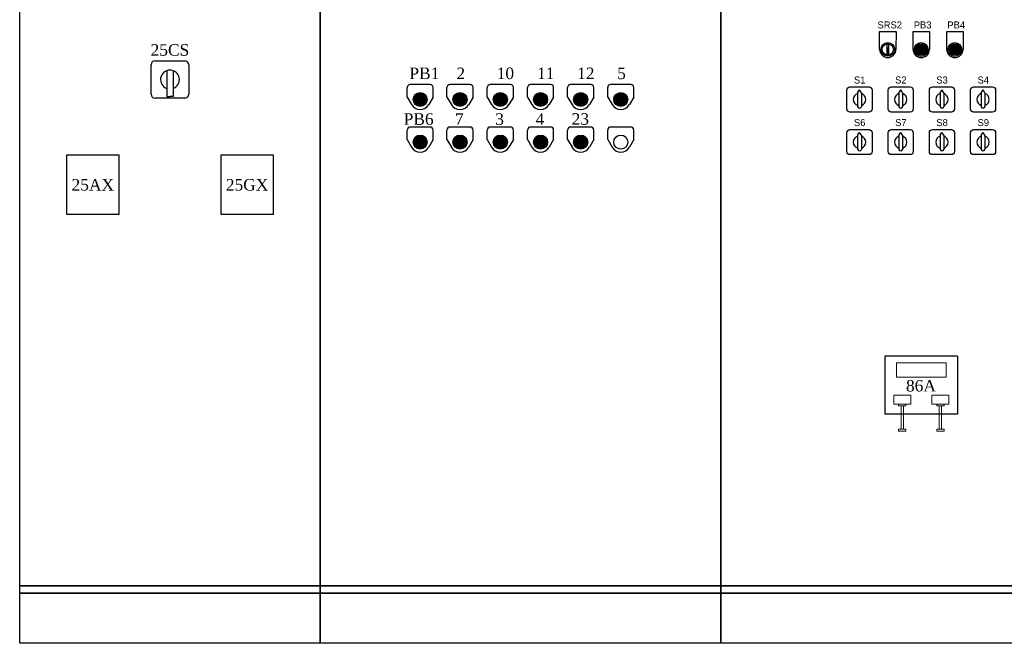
# Model space of a CAD drawing. Header units: millimetres. Extents: x -258 to 424, y -2156 to -1905.
# Tile 1 of 14: x -258 to -62, y -2156 to -2031. Entities that reach past the tile are written whole.
import ezdxf
from ezdxf.enums import TextEntityAlignment as Align

# ---------------------------------------------------------------- set-up
doc = ezdxf.new("R2010")
doc.units = ezdxf.units.MM
doc.linetypes.add('ACAD_ISO02W100', pattern=[15, 12, -3])
doc.styles.add('ROMANS', font='times.ttf')

# ---------------------------------------------------------------- blocks, each defined once
blk = doc.blocks.new('A$C663411DF')
blk.add_hatch(color=256).paths.add_polyline_path([(1.5, -11.2), (1.5, 3.3), (-1.5, 3.3), (-1.5, -11.2)])
for p, q in [((-16.3, 0), (-16.3, 35.9)), ((-16.3, 35.9), (16.4, 35.9)), ((16.4, 35.9), (16.3, 0)), ((-1.5, 3.3), (1.5, 3.3))]:
    blk.add_line(p, q)
blk.add_lwpolyline([(-1.5, 11.2), (1.5, 11.2), (1.5, -11.2), (-1.5, -11.2)], close=True)
at = {"color": 0, "linetype": 'Continuous'}
blk.add_circle((0, 0), 13.8, dxfattribs=at)
blk.add_circle((0, 0), 11.2)
blk.add_arc((0, 0), 16.3, 180, 0, dxfattribs=at)
blk = doc.blocks.new('A$C319E25F5')
at = {"color": 0}
for p, q in [((-3.7, 13.6), (0, 19.1)), ((-3.7, 13.6), (-3.7, -14.9)), ((3.7, 13.6), (0, 19.1)), ((3.7, 13.6), (3.7, -14.9))]:
    blk.add_line(p, q, dxfattribs=at)
blk.add_lwpolyline([(19, -25), (-19, -25, -0.414214), (-25, -19), (-25, 19, -0.414214), (-19, 25), (19, 25, -0.414214), (25, 19), (25, -19, -0.414214)], format="xyb", close=True, dxfattribs=at)
for centre, radius, start, end in [((0, 0), 12.4, 107.2341, 252.7659), ((0, 0), 12.4, 107.2341, 252.7659), ((0, 0), 12.4, 287.2341, 72.7659), ((0, 0), 12.4, 287.2341, 72.7659), ((-0.1, -13.6), 3.75, 199.0328, 272.0784), ((0.1, -13.6), 3.75, 267.9216, 340.9672)]:
    blk.add_arc(centre, radius, start, end, dxfattribs=at)
blk = doc.blocks.new('A$C08A04AE9')
blk.add_hatch(color=256).paths.add_polyline_path([(-11.2, 0, 1), (11.2, 0, 1)])
for p, q in [((-16.3, 0), (-16.3, 35.9)), ((-16.3, 35.9), (16.4, 35.9)), ((16.4, 35.9), (16.3, 0))]:
    blk.add_line(p, q)
at = {"color": 0, "linetype": 'Continuous'}
blk.add_circle((0, 0), 13.8, dxfattribs=at)
blk.add_circle((0, 0), 11.2)
blk.add_arc((0, 0), 16.3, 180, 0, dxfattribs=at)

msp = doc.modelspace()

# ---------------------------------------------------------------- linework, layer by layer
for p, q in [((-232.23, -2046.28), (-232.23, -2040.38)), ((-231.43, -2039.58), (-225.53, -2039.58)), ((-224.73, -2040.38), (-224.73, -2046.28)), ((-229.11, -2041.56), (-229.11, -2046.74)), ((-227.84, -2041.56), (-227.84, -2046.74)), ((-176.52, -2044.32), (-180.52, -2044.32)), ((-168.57, -2044.32), (-172.57, -2044.32)), ((-160.52, -2044.32), (-164.52, -2044.32)), ((-152.48, -2044.32), (-156.48, -2044.32)), ((-144.48, -2044.32), (-148.48, -2044.32)), ((-136.48, -2044.32), (-140.48, -2044.32)), ((-181.12, -2046.82), (-181.12, -2044.92)), ((-175.92, -2046.82), (-175.92, -2044.92)), ((-173.17, -2046.82), (-173.17, -2044.92)), ((-167.97, -2046.82), (-167.97, -2044.92)), ((-165.12, -2046.82), (-165.12, -2044.92)), ((-159.92, -2046.82), (-159.92, -2044.92)), ((-157.08, -2046.82), (-157.08, -2044.92)), ((-151.88, -2046.82), (-151.88, -2044.92)), ((-149.08, -2046.82), (-149.08, -2044.92)), ((-143.88, -2046.82), (-143.88, -2044.92)), ((-141.08, -2046.82), (-141.08, -2044.92)), ((-135.88, -2046.82), (-135.88, -2044.92)), ((-225.53, -2047.08), (-231.43, -2047.08)), ((-229.11, -2046.74), (-228.48, -2046.74)), ((-227.84, -2046.74), (-228.48, -2046.74)), ((-181.12, -2046.82), (-180.25, -2048.32)), ((-175.92, -2046.82), (-176.79, -2048.32)), ((-173.17, -2046.82), (-172.3, -2048.32)), ((-167.97, -2046.82), (-168.83, -2048.32)), ((-165.12, -2046.82), (-164.25, -2048.32)), ((-159.92, -2046.82), (-160.79, -2048.32)), ((-157.08, -2046.82), (-156.21, -2048.32)), ((-151.88, -2046.82), (-152.74, -2048.32)), ((-149.08, -2046.82), (-148.21, -2048.32)), ((-143.88, -2046.82), (-144.74, -2048.32)), ((-141.08, -2046.82), (-140.21, -2048.32)), ((-135.88, -2046.82), (-136.74, -2048.32)), ((-181.12, -2055.32), (-181.12, -2053.42)), ((-176.52, -2052.82), (-180.52, -2052.82)), ((-175.92, -2055.32), (-175.92, -2053.42)), ((-173.17, -2055.32), (-173.17, -2053.42)), ((-168.57, -2052.82), (-172.57, -2052.82)), ((-167.97, -2055.32), (-167.97, -2053.42)), ((-165.12, -2055.32), (-165.12, -2053.42)), ((-160.52, -2052.82), (-164.52, -2052.82)), ((-159.92, -2055.32), (-159.92, -2053.42)), ((-157.08, -2055.32), (-157.08, -2053.42)), ((-152.48, -2052.82), (-156.48, -2052.82)), ((-151.88, -2055.32), (-151.88, -2053.42)), ((-149.08, -2055.32), (-149.08, -2053.42)), ((-144.48, -2052.82), (-148.48, -2052.82)), ((-143.88, -2055.32), (-143.88, -2053.42)), ((-141.08, -2055.32), (-141.08, -2053.42)), ((-136.48, -2052.82), (-140.48, -2052.82)), ((-135.88, -2055.32), (-135.88, -2053.42)), ((-181.12, -2055.32), (-180.25, -2056.82)), ((-175.92, -2055.32), (-176.79, -2056.82)), ((-173.17, -2055.32), (-172.3, -2056.82)), ((-167.97, -2055.32), (-168.83, -2056.82)), ((-165.12, -2055.32), (-164.25, -2056.82)), ((-159.92, -2055.32), (-160.79, -2056.82)), ((-157.08, -2055.32), (-156.21, -2056.82)), ((-151.88, -2055.32), (-152.74, -2056.82)), ((-149.08, -2055.32), (-148.21, -2056.82)), ((-143.88, -2055.32), (-144.74, -2056.82)), ((-141.08, -2055.32), (-140.21, -2056.82)), ((-135.88, -2055.32), (-136.74, -2056.82)), ((-238.63, -2058.43), (-249.13, -2058.43)), ((-249.13, -2058.43), (-249.13, -2070.23)), ((-238.63, -2070.23), (-238.63, -2058.43)), ((-207.83, -2058.43), (-218.33, -2058.43)), ((-218.33, -2058.43), (-218.33, -2070.23)), ((-207.83, -2070.23), (-207.83, -2058.43)), ((-249.13, -2070.23), (-238.63, -2070.23)), ((-218.33, -2070.23), (-207.83, -2070.23))]:
    msp.add_line(p, q)
at = {"color": 0}
for p, q in [((-71.23, -2098.53), (-85.73, -2098.53)), ((-85.73, -2098.53), (-85.73, -2110.13)), ((-71.23, -2098.53), (-71.23, -2110.13)), ((-71.23, -2110.13), (-85.73, -2110.13))]:
    msp.add_line(p, q, dxfattribs=at)
at = {"lineweight": 9}
for p, q in [((-82.06, -2108.46), (-82.51, -2108.46)), ((-82.51, -2108.46), (-82.51, -2113.1)), ((-82.06, -2108.46), (-82.06, -2113.1)), ((-74.89, -2108.46), (-74.44, -2108.46)), ((-74.89, -2108.46), (-74.89, -2113.1)), ((-74.44, -2108.46), (-74.44, -2113.1)), ((-82.06, -2113.48), (-82.51, -2113.48)), ((-74.89, -2113.48), (-74.44, -2113.48))]:
    msp.add_line(p, q, dxfattribs=at)
for points in [[(-198.48, -2144.33), (-258.48, -2144.33), (-258.48, -1924.33), (-198.48, -1924.33)], [(-118.48, -2144.33), (-198.48, -2144.33), (-198.48, -1924.33), (-118.48, -1924.33)], [(-38.48, -2144.33), (-118.48, -2144.33), (-118.48, -1924.33), (-38.48, -1924.33)], [(-198.48, -2145.83), (-258.48, -2145.83), (-258.48, -2144.33), (-198.48, -2144.33)], [(-118.48, -2145.83), (-198.48, -2145.83), (-198.48, -2144.33), (-118.48, -2144.33)], [(-38.48, -2145.83), (-118.48, -2145.83), (-118.48, -2144.33), (-38.48, -2144.33)], [(-198.48, -2155.83), (-258.48, -2155.83), (-258.48, -2145.83), (-198.48, -2145.83)], [(-118.48, -2155.83), (-198.48, -2155.83), (-198.48, -2145.83), (-118.48, -2145.83)], [(-38.48, -2155.83), (-118.48, -2155.83), (-118.48, -2145.83), (-38.48, -2145.83)]]:
    msp.add_lwpolyline(points, close=True)
at = {"linetype": 'ACAD_ISO02W100', "const_width": 1.4}
for points in [[(-179.15, -2047.32, 1), (-177.75, -2047.32, 1)], [(-171.27, -2047.32, 1), (-169.87, -2047.32, 1)], [(-163.22, -2047.32, 1), (-161.82, -2047.32, 1)], [(-155.18, -2047.32, 1), (-153.78, -2047.32, 1)], [(-147.18, -2047.32, 1), (-145.78, -2047.32, 1)], [(-139.18, -2047.32, 1), (-137.78, -2047.32, 1)], [(-179.15, -2055.82, 1), (-177.75, -2055.82, 1)], [(-171.27, -2055.82, 1), (-169.87, -2055.82, 1)], [(-163.22, -2055.82, 1), (-161.82, -2055.82, 1)], [(-155.18, -2055.82, 1), (-153.78, -2055.82, 1)], [(-147.18, -2055.82, 1), (-145.78, -2055.82, 1)]]:
    msp.add_lwpolyline(points, format="xyb", close=True, dxfattribs=at)
at = {"lineweight": 9}
for points in [[(-71.23, -2098.53), (-85.73, -2098.53), (-85.73, -2110.13), (-71.23, -2110.13)], [(-71.23, -2098.53), (-85.73, -2098.53), (-85.73, -2110.13), (-71.23, -2110.13)], [(-73.5, -2099.87), (-83.45, -2099.87), (-83.45, -2102.74), (-73.5, -2102.74)], [(-80.58, -2106.29), (-83.98, -2106.29), (-83.98, -2108.09), (-80.58, -2108.09)], [(-76.37, -2106.29), (-72.97, -2106.29), (-72.97, -2108.09), (-76.37, -2108.09)], [(-81.56, -2108.09), (-83.01, -2108.09), (-83.01, -2108.46), (-81.56, -2108.46)], [(-75.39, -2108.09), (-73.94, -2108.09), (-73.94, -2108.46), (-75.39, -2108.46)], [(-81.56, -2113.1), (-83.01, -2113.1), (-83.01, -2113.48), (-81.56, -2113.48)], [(-75.39, -2113.1), (-73.94, -2113.1), (-73.94, -2113.48), (-75.39, -2113.48)]]:
    msp.add_lwpolyline(points, close=True, dxfattribs=at)
for centre in [(-178.52, -2047.32), (-178.52, -2047.32), (-170.57, -2047.32), (-162.52, -2047.32), (-154.48, -2047.32), (-146.48, -2047.32), (-138.48, -2047.32), (-178.52, -2055.82), (-178.52, -2055.82), (-170.57, -2055.82), (-162.52, -2055.82), (-154.48, -2055.82), (-146.48, -2055.82), (-138.48, -2055.82)]:
    msp.add_circle(centre, 1.4)
for centre, radius, start, end in [((-231.43, -2040.38), 0.8, 90, 180), ((-225.53, -2040.38), 0.8, 0, 90), ((-228.48, -2043.33), 1.88, 289.7438, 250.2562), ((-180.52, -2044.92), 0.6, 90, 180), ((-176.52, -2044.92), 0.6, 0, 90), ((-172.57, -2044.92), 0.6, 90, 180), ((-168.57, -2044.92), 0.6, 0, 90), ((-164.52, -2044.92), 0.6, 90, 180), ((-160.52, -2044.92), 0.6, 0, 90), ((-156.48, -2044.92), 0.6, 90, 180), ((-152.48, -2044.92), 0.6, 0, 90), ((-148.48, -2044.92), 0.6, 90, 180), ((-144.48, -2044.92), 0.6, 0, 90), ((-140.48, -2044.92), 0.6, 90, 180), ((-136.48, -2044.92), 0.6, 0, 90), ((-231.43, -2046.28), 0.8, 180, 270), ((-225.53, -2046.28), 0.8, 270, 0), ((-178.52, -2047.32), 2, 210.0551, 329.9449), ((-170.57, -2047.32), 2, 210.0551, 329.9449), ((-162.52, -2047.32), 2, 210.0551, 329.9449), ((-154.48, -2047.32), 2, 210.0551, 329.9449), ((-146.48, -2047.32), 2, 210.0551, 329.9449), ((-138.48, -2047.32), 2, 210.0551, 329.9449), ((-180.52, -2053.42), 0.6, 90, 180), ((-176.52, -2053.42), 0.6, 0, 90), ((-172.57, -2053.42), 0.6, 90, 180), ((-168.57, -2053.42), 0.6, 0, 90), ((-164.52, -2053.42), 0.6, 90, 180), ((-160.52, -2053.42), 0.6, 0, 90), ((-156.48, -2053.42), 0.6, 90, 180), ((-152.48, -2053.42), 0.6, 0, 90), ((-148.48, -2053.42), 0.6, 90, 180), ((-144.48, -2053.42), 0.6, 0, 90), ((-140.48, -2053.42), 0.6, 90, 180), ((-136.48, -2053.42), 0.6, 0, 90), ((-178.52, -2055.82), 2, 210.0551, 329.9449), ((-170.57, -2055.82), 2, 210.0551, 329.9449), ((-162.52, -2055.82), 2, 210.0551, 329.9449), ((-154.48, -2055.82), 2, 210.0551, 329.9449), ((-146.48, -2055.82), 2, 210.0551, 329.9449), ((-138.48, -2055.82), 2, 210.0551, 329.9449)]:
    msp.add_arc(centre, radius, start, end)

# ---------------------------------------------------------------- block references
at = {"lineweight": 9, "xscale": 0.1000000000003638, "yscale": 0.1000000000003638, "zscale": 0.1000000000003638}
for name, p in [('A$C663411DF', (-85.16, -2037.32)), ('A$C08A04AE9', (-78.48, -2037.33)), ('A$C08A04AE9', (-71.77, -2037.33)), ('A$C319E25F5', (-90.81, -2047.32)), ('A$C319E25F5', (-82.59, -2047.32)), ('A$C319E25F5', (-74.36, -2047.32)), ('A$C319E25F5', (-66.14, -2047.32)), ('A$C319E25F5', (-90.81, -2055.82)), ('A$C319E25F5', (-82.59, -2055.82)), ('A$C319E25F5', (-74.36, -2055.82)), ('A$C319E25F5', (-66.14, -2055.82))]:
    msp.add_blockref(name, p, dxfattribs=at)

# ---------------------------------------------------------------- texts
at = {"style": 'ROMANS'}
for s, p in [('25CS', (-228.48, -2037.43)), ('25AX', (-243.88, -2064.33)), ('25GX', (-213.08, -2064.33))]:
    msp.add_text(s, height=2.3, dxfattribs=at).set_placement(p, align=Align.MIDDLE_CENTER)
at = {"color": 2, "style": 'ROMANS'}
for s, p in [('PB1', (-180.68, -2042.1)), ('2', (-171.29, -2042.1)), ('10', (-163.24, -2042.1)), ('11', (-155.2, -2042.1)), ('12', (-147.2, -2042.1)), ('5', (-139.2, -2042.1)), ('PB6', (-181.82, -2051.22)), ('7', (-171.57, -2051.22)), ('3', (-163.53, -2051.22)), ('4', (-155.48, -2051.22)), ('23', (-148.28, -2051.2))]:
    msp.add_text(s, height=2.3, dxfattribs=at).set_placement(p, align=Align.MIDDLE_LEFT)
at = {"style": 'ROMANS'}
msp.add_text('86A', height=2.3, dxfattribs=at).set_placement((-81.53, -2105.58))
at = {"color": 250, "lineweight": 9, "char_height": 1.4}
for s, insert, width, attachment_point in [('SRS2', (-87.22, -2031.74), 4.472, 1), ('PB3', (-78.21, -2031.74), 4.472, 2), ('PB4', (-73.27, -2031.74), 4.472, 1), ('S1', (-90.78, -2042.73), 3.8688, 2), ('S2', (-82.55, -2042.73), 3.8688, 2), ('S4', (-66.1, -2042.73), 3.8688, 2), ('S6', (-90.78, -2051.23), 3.8688, 2), ('S7', (-82.55, -2051.23), 3.8688, 2), ('S8', (-74.33, -2051.23), 3.8688, 2), ('S9', (-66.1, -2051.23), 3.8688, 2)]:
    msp.add_mtext(s, dxfattribs=dict(at, insert=insert, width=width, attachment_point=attachment_point))
at = {"lineweight": 9, "char_height": 1.4, "width": 3.8688, "attachment_point": 2}
for s, insert in [('S1', (-90.78, -2042.73)), ('S3', (-74.33, -2042.73))]:
    msp.add_mtext(s, dxfattribs=dict(at, insert=insert))

doc.saveas('drawing.dxf')
